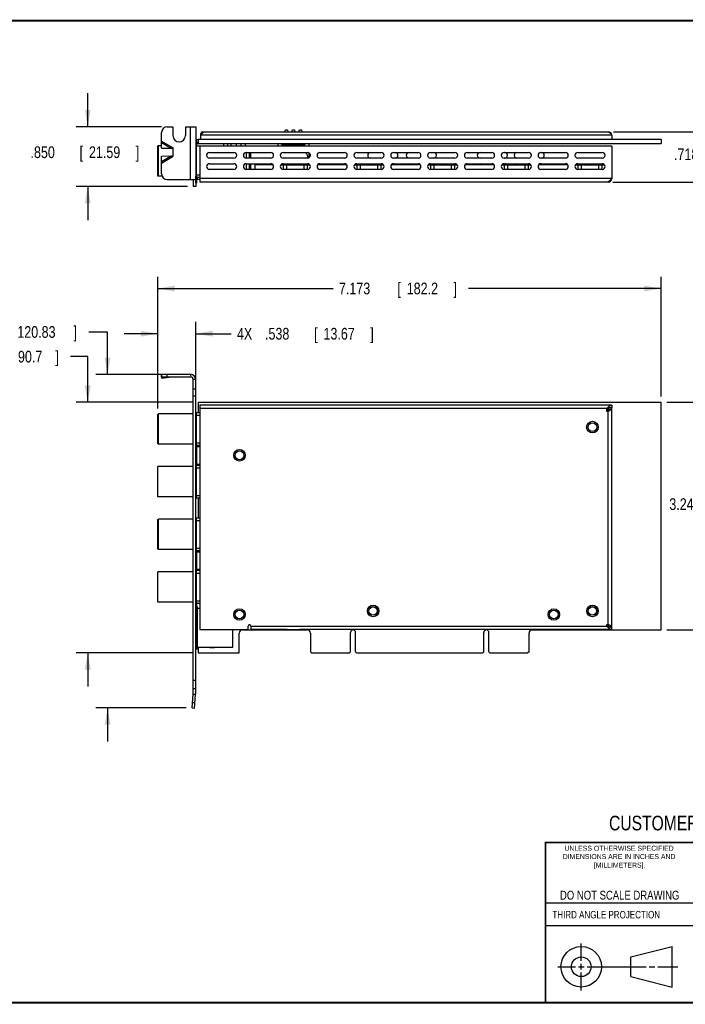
# Model space of a CAD drawing. Header units: inches. Extents: x 0.2 to 16.8, y 0.1 to 10.8.
# Tile 2 of 10: x 5.9 to 13, y 0.2 to 10.8. Entities that reach past the tile are written whole.
import ezdxf
from ezdxf.enums import TextEntityAlignment as Align

# ---------------------------------------------------------------- set-up
doc = ezdxf.new("R2010")
doc.units = ezdxf.units.IN
doc.header["$LTSCALE"] = 0.935
doc.header["$MEASUREMENT"] = 0
doc.layers.get('0').update_dxf_attribs({"linetype": 'CONTINUOUS'})
doc.layers.add('DIMENSIONS', color=7, linetype='CONTINUOUS')
doc.styles.get("Standard").update_dxf_attribs({"font": 'txt', "width": 0.8})
doc.dimstyles.new('DIMSTYLE_2', dxfattribs={"dimtxt": 0.125, "dimasz": 0.18, "dimexe": 0.18, "dimexo": 0.0625, "dimgap": 0.09, "dimtad": 0, "dimtih": 1, "dimtoh": 1, "dimdec": 3, "dimlfac": 1.333333, "dimzin": 4, "dimdsep": 46, "dimtxsty": 'STANDARD', "dimblk": '_FILLED', "dimblk1": '_FILLED', "dimblk2": '_FILLED', "dimcen": 0.09, "dimadec": 0, "dimazin": 0, "dimtp": 0.005, "dimtm": 0.005, "dimtfac": 1, "dimtdec": 3, "dimtofl": 0, "dimtmove": 0, "dimatfit": 3, "dimldrblk": '_FILLED', "dimfxl": 1, "dimtolj": 1, "dimtzin": 4, "dimarcsym": 0})

# ---------------------------------------------------------------- blocks, each defined once
blk = doc.blocks.new('_FILLED')
at = {"color": 0, "linetype": 'BYBLOCK'}
blk.add_solid([(0, 0), (-1, 0.174), (-1, -0.174)], dxfattribs=at)
blk = doc.blocks.new('*D8')
at = {"layer": 'DIMENSIONS', "color": 2, "linetype": 'CONTINUOUS'}
for p, q in [((12.781, 6.677), (13.594, 6.677)), ((13.469, 6.677), (13.469, 5.714)), ((13.469, 4.243), (13.469, 5.464)), ((12.781, 4.243), (13.594, 4.243))]:
    blk.add_line(p, q, dxfattribs=at)
at = {"layer": 'DIMENSIONS', "color": 2, "linetype": 'CONTINUOUS', "xscale": 0.18, "yscale": 0.18, "zscale": 0.18}
for p, rotation in [((13.469, 6.677), 90), ((13.469, 4.243), 270)]:
    blk.add_blockref('_FILLED', p, dxfattribs=dict(at, rotation=rotation))
at = {"layer": 'DIMENSIONS', "color": 2, "linetype": 'CONTINUOUS', "width": 0.8}
for s, p in [('3.246', (12.806, 5.526)), ('[', (13.431, 5.526)), ('82.45', (13.531, 5.526)), (']', (14.031, 5.526))]:
    blk.add_text(s, height=0.125, dxfattribs=at).set_placement(p)
blk = doc.blocks.new('*D9')
at = {"layer": 'DIMENSIONS', "color": 2, "linetype": 'CONTINUOUS'}
for p, q in [((7.339, 6.61), (7.339, 8.019)), ((12.719, 6.74), (12.719, 8.019)), ((7.339, 7.894), (9.211, 7.894)), ((12.719, 7.894), (10.661, 7.894))]:
    blk.add_line(p, q, dxfattribs=at)
at = {"layer": 'DIMENSIONS', "color": 2, "linetype": 'CONTINUOUS', "xscale": 0.18, "yscale": 0.18, "zscale": 0.18, "rotation": 180}
blk.add_blockref('_FILLED', (7.339, 7.894), dxfattribs=at)
at = {"layer": 'DIMENSIONS', "color": 2, "linetype": 'CONTINUOUS', "xscale": 0.18, "yscale": 0.18, "zscale": 0.18}
blk.add_blockref('_FILLED', (12.719, 7.894), dxfattribs=at)
at = {"layer": 'DIMENSIONS', "color": 2, "linetype": 'CONTINUOUS', "width": 0.8}
for s, p in [('7.173', (9.274, 7.832)), ('[', (9.899, 7.832)), ('182.2', (9.999, 7.832)), (']', (10.499, 7.832))]:
    blk.add_text(s, height=0.125, dxfattribs=at).set_placement(p)
blk = doc.blocks.new('*D10')
at = {"layer": 'DIMENSIONS', "color": 2, "linetype": 'CONTINUOUS'}
for p, q in [((7.339, 6.61), (7.339, 7.536)), ((7.743, 6.805), (7.743, 7.536)), ((7.339, 7.411), (6.979, 7.411)), ((7.743, 7.411), (8.121, 7.411))]:
    blk.add_line(p, q, dxfattribs=at)
at = {"layer": 'DIMENSIONS', "color": 2, "linetype": 'CONTINUOUS', "xscale": 0.18, "yscale": 0.18, "zscale": 0.18}
blk.add_blockref('_FILLED', (7.339, 7.411), dxfattribs=at)
at = {"layer": 'DIMENSIONS', "color": 2, "linetype": 'CONTINUOUS', "xscale": 0.18, "yscale": 0.18, "zscale": 0.18, "rotation": 180}
blk.add_blockref('_FILLED', (7.743, 7.411), dxfattribs=at)
at = {"layer": 'DIMENSIONS', "color": 2, "linetype": 'CONTINUOUS', "width": 0.8}
for s, p in [('.538', (8.484, 7.348)), ('[', (9.009, 7.348)), ('13.67', (9.109, 7.348)), (']', (9.609, 7.348)), ('4X ', (8.184, 7.348))]:
    blk.add_text(s, height=0.125, dxfattribs=at).set_placement(p)
blk = doc.blocks.new('*D11')
at = {"layer": 'DIMENSIONS', "color": 2, "linetype": 'CONTINUOUS'}
for p, q in [((6.801, 7.429), (6.599, 7.429)), ((6.801, 6.976), (6.801, 7.429)), ((7.376, 6.976), (6.676, 6.976)), ((7.641, 3.409), (6.676, 3.409)), ((6.801, 3.409), (6.801, 3.049))]:
    blk.add_line(p, q, dxfattribs=at)
at = {"layer": 'DIMENSIONS', "color": 2, "linetype": 'CONTINUOUS', "xscale": 0.18, "yscale": 0.18, "zscale": 0.18}
for p, rotation in [((6.801, 6.976), 270), ((6.801, 3.409), 90)]:
    blk.add_blockref('_FILLED', p, dxfattribs=dict(at, rotation=rotation))
at = {"layer": 'DIMENSIONS', "color": 2, "linetype": 'CONTINUOUS', "width": 0.8}
for s, p in [('4.757', (5.111, 7.367)), ('[', (5.736, 7.367)), ('120.83', (5.836, 7.367)), (']', (6.436, 7.367))]:
    blk.add_text(s, height=0.125, dxfattribs=at).set_placement(p)
blk = doc.blocks.new('*D12')
at = {"layer": 'DIMENSIONS', "color": 2, "linetype": 'CONTINUOUS'}
for p, q in [((6.589, 7.166), (6.406, 7.166)), ((6.589, 6.677), (6.589, 7.166)), ((7.706, 6.677), (6.464, 6.677)), ((7.706, 3.999), (6.464, 3.999)), ((6.589, 3.999), (6.589, 3.639))]:
    blk.add_line(p, q, dxfattribs=at)
at = {"layer": 'DIMENSIONS', "color": 2, "linetype": 'CONTINUOUS', "xscale": 0.18, "yscale": 0.18, "zscale": 0.18}
for p, rotation in [((6.589, 6.677), 270), ((6.589, 3.999), 90)]:
    blk.add_blockref('_FILLED', p, dxfattribs=dict(at, rotation=rotation))
at = {"layer": 'DIMENSIONS', "color": 2, "linetype": 'CONTINUOUS', "width": 0.8}
for s, p in [('3.571', (5.118, 7.103)), ('[', (5.743, 7.103)), ('90.7', (5.843, 7.103)), (']', (6.243, 7.103))]:
    blk.add_text(s, height=0.125, dxfattribs=at).set_placement(p)
blk = doc.blocks.new('*D13')
at = {"layer": 'DIMENSIONS', "color": 2, "linetype": 'CONTINUOUS'}
for p, q in [((6.589, 9.623), (6.589, 9.983)), ((7.376, 9.623), (6.464, 9.623)), ((7.654, 8.985), (6.464, 8.985)), ((6.589, 8.985), (6.589, 8.625))]:
    blk.add_line(p, q, dxfattribs=at)
at = {"layer": 'DIMENSIONS', "color": 2, "linetype": 'CONTINUOUS', "xscale": 0.18, "yscale": 0.18, "zscale": 0.18}
for p, rotation in [((6.589, 9.623), 270), ((6.589, 8.985), 90)]:
    blk.add_blockref('_FILLED', p, dxfattribs=dict(at, rotation=rotation))
at = {"layer": 'DIMENSIONS', "color": 2, "linetype": 'CONTINUOUS', "width": 0.8}
for s, p in [('.850', (5.977, 9.289)), ('[', (6.502, 9.289)), ('21.59', (6.602, 9.289)), (']', (7.102, 9.289))]:
    blk.add_text(s, height=0.125, dxfattribs=at).set_placement(p)
blk = doc.blocks.new('*D14')
at = {"layer": 'DIMENSIONS', "color": 2, "linetype": 'CONTINUOUS'}
for p, q in [((13.469, 9.57), (13.469, 9.93)), ((12.211, 9.57), (13.594, 9.57)), ((12.201, 9.032), (13.594, 9.032)), ((13.469, 9.032), (13.469, 8.672))]:
    blk.add_line(p, q, dxfattribs=at)
at = {"layer": 'DIMENSIONS', "color": 2, "linetype": 'CONTINUOUS', "xscale": 0.18, "yscale": 0.18, "zscale": 0.18}
for p, rotation in [((13.469, 9.57), 270), ((13.469, 9.032), 90)]:
    blk.add_blockref('_FILLED', p, dxfattribs=dict(at, rotation=rotation))
at = {"layer": 'DIMENSIONS', "color": 2, "linetype": 'CONTINUOUS', "width": 0.8}
for s, p in [('.718', (12.856, 9.267)), ('[', (13.381, 9.267)), ('18.24', (13.481, 9.267)), (']', (13.981, 9.267))]:
    blk.add_text(s, height=0.125, dxfattribs=at).set_placement(p)

msp = doc.modelspace()

# ---------------------------------------------------------------- linework, layer by layer
at = {"color": 7, "linetype": 'CONTINUOUS'}
for p, q in [((7.43899, 9.62257), (7.49974, 9.62257)), ((7.49974, 9.62257), (7.49974, 9.52882)), ((7.63324, 9.62257), (7.63324, 9.52882)), ((7.63324, 9.62257), (7.74274, 9.62257)), ((7.68649, 9.06007), (7.68649, 9.62257)), ((7.74274, 9.62257), (7.74274, 8.98507)), ((8.69698, 9.57007), (8.70219, 9.58951)), ((8.70219, 9.58951), (8.7228, 9.58951)), ((8.7228, 9.58951), (8.72801, 9.57007)), ((8.77198, 9.57007), (8.77719, 9.58951)), ((8.77719, 9.58951), (8.7978, 9.58951)), ((8.7978, 9.58951), (8.80301, 9.57007)), ((8.84698, 9.57007), (8.85219, 9.58951)), ((8.85219, 9.58951), (8.8728, 9.58951)), ((8.8728, 9.58951), (8.87801, 9.57007)), ((7.37899, 9.46902), (7.37899, 9.56257)), ((7.75024, 9.45907), (7.75024, 9.48532)), ((7.76899, 9.49132), (7.76899, 9.44482)), ((7.76899, 9.49132), (12.71899, 9.49132)), ((7.79874, 9.55207), (7.81278, 9.55207)), ((7.81674, 9.55655), (7.81674, 9.57007)), ((12.71899, 9.49132), (12.71899, 9.44482)), ((7.33911, 9.0964), (7.33911, 9.4212)), ((7.33911, 9.41529), (7.34501, 9.4212)), ((7.37724, 9.4212), (7.33911, 9.4212)), ((7.34501, 9.0964), (7.34501, 9.4212)), ((7.37763, 9.39521), (7.37673, 9.45464)), ((7.37673, 9.45464), (7.48236, 9.39365)), ((7.37763, 9.39521), (7.48236, 9.39365)), ((7.37899, 9.46902), (7.50274, 9.39757)), ((7.50274, 9.30757), (7.50274, 9.39757)), ((7.74274, 9.4212), (8.31352, 9.4212)), ((7.75024, 9.45907), (7.76899, 9.45907)), ((7.75024, 9.44482), (7.75024, 9.4212)), ((7.75249, 9.08163), (7.75249, 9.4212)), ((7.76899, 9.44482), (12.71899, 9.44482)), ((8.04274, 9.4212), (8.04274, 9.44482)), ((8.08774, 9.4212), (8.08774, 9.44482)), ((8.12159, 9.4212), (8.12159, 9.44482)), ((8.18064, 9.4212), (8.18064, 9.44482)), ((8.22789, 9.4212), (8.22789, 9.44482)), ((8.27513, 9.4212), (8.27513, 9.44482)), ((8.28399, 9.4212), (8.28399, 9.41517)), ((8.31352, 9.4212), (8.31352, 9.41517)), ((8.62362, 9.41517), (8.62362, 9.44482)), ((8.65462, 9.44482), (8.66938, 9.43006)), ((8.66938, 9.43006), (8.9056, 9.43006)), ((8.73169, 9.43892), (8.6933, 9.43892)), ((8.69625, 9.43006), (8.69625, 9.44482)), ((8.72873, 9.44482), (8.72873, 9.43006)), ((8.75797, 9.43006), (8.75797, 9.44482)), ((8.81702, 9.43892), (8.75797, 9.43892)), ((8.77125, 9.43006), (8.77125, 9.44482)), ((8.80373, 9.44482), (8.80373, 9.43006)), ((8.81702, 9.43006), (8.81702, 9.44482)), ((8.88169, 9.43892), (8.8433, 9.43892)), ((8.84625, 9.43006), (8.84625, 9.44482)), ((8.87873, 9.44482), (8.87873, 9.43006)), ((8.9056, 9.43006), (8.92037, 9.44482)), ((8.95137, 9.44482), (8.95137, 9.41517)), ((7.37673, 9.25051), (7.48236, 9.31149)), ((7.37673, 9.25051), (7.37763, 9.30993)), ((7.37763, 9.30993), (7.48236, 9.31149)), ((7.37899, 9.23612), (7.50274, 9.30757)), ((8.28399, 9.34842), (8.28399, 9.28842)), ((8.31352, 9.34842), (8.31352, 9.28842)), ((8.33189, 9.28842), (8.33189, 9.34842)), ((8.95137, 9.3459), (8.95137, 9.29094)), ((7.37899, 9.12007), (7.37899, 9.23612)), ((8.28399, 9.22842), (8.28399, 9.16842)), ((8.31352, 9.22842), (8.31352, 9.16842)), ((8.33189, 9.16842), (8.33189, 9.22842)), ((8.37391, 9.21492), (8.37391, 9.16842)), ((8.5707, 9.21492), (8.37391, 9.21492)), ((8.65188, 9.21492), (8.96445, 9.21492)), ((8.67801, 9.21492), (8.67801, 9.16842)), ((8.71209, 9.21492), (8.71209, 9.16842)), ((8.90409, 9.16842), (8.90409, 9.21492)), ((8.93817, 9.16842), (8.93817, 9.21492)), ((9.3582, 9.21492), (9.04563, 9.21492)), ((9.43938, 9.21492), (9.75195, 9.21492)), ((9.46551, 9.21492), (9.46551, 9.16842)), ((9.49959, 9.21492), (9.49959, 9.16842)), ((9.69159, 9.16842), (9.69159, 9.21492)), ((9.72567, 9.16842), (9.72567, 9.21492)), ((10.1457, 9.21492), (9.83313, 9.21492)), ((10.22688, 9.21492), (10.53945, 9.21492)), ((10.25301, 9.21492), (10.25301, 9.16842)), ((10.28709, 9.21492), (10.28709, 9.16842)), ((10.47909, 9.16842), (10.47909, 9.21492)), ((10.51317, 9.16842), (10.51317, 9.21492)), ((10.9332, 9.21492), (10.62063, 9.21492)), ((11.01438, 9.21492), (11.32695, 9.21492)), ((11.04051, 9.21492), (11.04051, 9.16842)), ((11.07459, 9.21492), (11.07459, 9.16842)), ((11.26659, 9.16842), (11.26659, 9.21492)), ((11.30067, 9.16842), (11.30067, 9.21492)), ((11.7207, 9.21492), (11.40813, 9.21492)), ((11.80188, 9.21492), (12.11445, 9.21492)), ((11.82801, 9.21492), (11.82801, 9.16842)), ((11.86209, 9.21492), (11.86209, 9.16842)), ((12.05409, 9.16842), (12.05409, 9.21492)), ((12.08817, 9.16842), (12.08817, 9.21492)), ((7.33911, 9.1023), (7.34501, 9.0964)), ((7.38443, 9.0964), (7.33911, 9.0964)), ((7.43899, 9.06007), (7.74274, 9.06007)), ((7.75249, 9.0964), (7.74274, 9.0964)), ((7.74349, 9.02107), (7.74349, 9.0964)), ((7.75099, 9.0964), (7.75099, 9.02107)), ((7.75249, 9.11116), (7.78816, 9.11116)), ((7.78816, 9.08163), (7.75249, 9.08163)), ((7.75699, 9.08163), (7.75699, 9.06082)), ((7.78816, 9.06082), (7.75699, 9.06082)), ((7.74274, 8.98507), (7.71649, 8.98507)), ((7.75099, 9.02107), (7.74349, 9.02107)), ((12.15237, 9.03504), (12.15237, 9.03157)), ((7.37673, 6.97467), (7.37763, 6.961)), ((7.37673, 6.97467), (7.37899, 6.95777)), ((7.37899, 6.95082), (7.37763, 6.961)), ((7.37899, 6.95021), (7.37899, 6.97646)), ((7.37899, 6.97646), (7.68649, 6.97646)), ((7.38103, 6.93565), (7.37907, 6.95022)), ((7.43899, 6.95021), (7.43899, 6.97646)), ((7.68649, 6.97646), (7.68649, 6.95021)), ((7.74274, 6.92021), (7.71649, 6.92021)), ((7.74274, 3.55721), (7.74274, 6.92021)), ((7.74274, 6.81746), (7.71649, 6.81746)), ((7.74274, 6.74246), (7.71649, 6.74246)), ((7.76899, 6.6772), (7.76899, 6.56846)), ((7.76899, 6.6772), (12.71899, 6.6772)), ((12.18987, 6.6472), (12.18987, 6.62095)), ((12.71899, 4.24271), (12.71899, 6.6772)), ((7.33911, 6.54779), (7.34501, 6.5537)), ((7.33911, 6.2348), (7.33911, 6.54779)), ((7.34501, 6.2289), (7.34501, 6.5537)), ((7.71649, 6.5537), (7.34501, 6.5537)), ((7.75249, 6.5537), (7.74274, 6.5537)), ((7.75249, 6.21413), (7.75249, 6.56846)), ((7.75249, 6.56846), (7.78816, 6.56846)), ((7.75249, 6.53894), (7.78816, 6.53894)), ((12.14859, 6.5801), (12.14859, 6.6132)), ((7.33911, 6.2348), (7.34501, 6.2289)), ((7.71649, 6.2289), (7.34501, 6.2289)), ((7.75249, 6.2289), (7.74274, 6.2289)), ((7.75249, 6.24366), (7.78816, 6.24366)), ((7.78816, 6.21413), (7.75249, 6.21413)), ((7.76899, 6.21413), (7.76899, 6.20396)), ((7.74274, 6.20396), (7.78816, 6.20396)), ((7.75024, 6.20396), (7.75024, 6.01646)), ((7.74274, 6.01646), (7.78816, 6.01646)), ((7.75249, 5.65163), (7.75249, 6.00596)), ((7.75249, 6.00596), (7.78816, 6.00596)), ((7.76899, 6.01646), (7.76899, 6.00596)), ((7.33911, 5.6664), (7.33911, 5.9912)), ((7.71649, 5.9912), (7.33911, 5.9912)), ((7.75249, 5.9912), (7.74274, 5.9912)), ((7.75249, 5.97644), (7.78816, 5.97644)), ((7.71649, 5.6664), (7.33911, 5.6664)), ((7.75249, 5.6664), (7.74274, 5.6664)), ((7.75249, 5.68116), (7.78815, 5.68116)), ((7.78815, 5.65163), (7.75249, 5.65163)), ((7.76899, 5.65163), (7.76899, 5.44346)), ((7.33911, 5.42279), (7.34501, 5.4287)), ((7.33911, 5.1098), (7.33911, 5.42279)), ((7.34501, 5.1039), (7.34501, 5.4287)), ((7.71649, 5.4287), (7.34501, 5.4287)), ((7.75249, 5.4287), (7.74274, 5.4287)), ((7.75249, 5.08913), (7.75249, 5.44346)), ((7.75249, 5.44346), (7.78815, 5.44346)), ((7.75249, 5.41394), (7.78815, 5.41394)), ((7.33911, 5.1098), (7.34501, 5.1039)), ((7.71649, 5.1039), (7.34501, 5.1039)), ((7.75249, 5.1039), (7.74274, 5.1039)), ((7.74274, 5.07896), (7.78815, 5.07896)), ((7.75024, 5.07896), (7.75024, 4.89146)), ((7.75249, 5.11866), (7.78815, 5.11866)), ((7.78815, 5.08913), (7.75249, 5.08913)), ((7.76899, 5.08913), (7.76899, 5.07896)), ((7.33911, 4.5414), (7.33911, 4.8662)), ((7.71649, 4.8662), (7.33911, 4.8662)), ((7.74274, 4.89146), (7.78815, 4.89146)), ((7.75249, 4.8662), (7.74274, 4.8662)), ((7.75249, 4.52663), (7.75249, 4.88096)), ((7.75249, 4.88096), (7.78815, 4.88096)), ((7.75249, 4.85144), (7.78815, 4.85144)), ((7.76899, 4.89146), (7.76899, 4.88096)), ((7.71649, 4.5414), (7.33911, 4.5414)), ((7.75249, 4.5414), (7.74274, 4.5414)), ((7.75024, 4.5414), (7.75024, 4.49476)), ((7.75249, 4.55616), (7.78814, 4.55616)), ((7.74349, 4.44146), (7.74274, 4.44146)), ((7.74349, 4.49476), (7.74349, 4.03726)), ((7.75699, 4.49476), (7.74349, 4.49476)), ((7.75099, 4.49476), (7.75099, 4.03726)), ((7.78814, 4.52663), (7.75249, 4.52663)), ((7.75699, 4.49476), (7.75699, 4.03726)), ((7.78814, 4.47263), (7.75699, 4.47263)), ((8.14099, 4.05938), (8.14099, 4.24763)), ((8.24374, 4.24271), (8.93374, 4.24271)), ((9.39762, 4.01021), (9.39762, 4.21534)), ((9.45237, 4.01021), (9.45237, 4.21534)), ((10.82262, 4.01021), (10.82262, 4.21534)), ((10.87737, 4.01021), (10.87737, 4.21534)), ((11.34124, 4.24271), (12.71899, 4.24271)), ((12.14857, 4.29635), (12.13814, 4.29635)), ((12.14857, 4.29635), (12.14857, 4.3001)), ((12.18984, 4.2476), (12.18984, 4.27385)), ((8.20849, 3.99896), (8.20849, 4.20746)), ((8.96899, 4.20746), (8.96899, 4.01021)), ((11.30599, 4.01021), (11.30599, 4.20746)), ((7.75699, 4.03726), (7.74349, 4.03726)), ((7.75699, 4.05938), (8.14099, 4.05938)), ((7.76899, 4.05938), (7.76899, 3.99896)), ((7.89274, 4.05188), (7.89274, 4.05938)), ((7.94524, 4.05188), (7.89274, 4.05188)), ((7.94524, 4.05938), (7.94524, 4.05188)), ((8.98024, 3.99896), (8.96899, 4.01021)), ((9.38637, 3.99896), (9.39762, 4.01021)), ((9.46362, 3.99896), (9.45237, 4.01021)), ((10.81137, 3.99896), (10.82262, 4.01021)), ((10.88862, 3.99896), (10.87737, 4.01021)), ((11.30599, 4.01021), (11.29474, 3.99896)), ((7.76899, 3.99896), (8.20849, 3.99896)), ((8.98024, 3.99896), (9.38637, 3.99896)), ((9.46362, 3.99896), (10.81137, 3.99896)), ((10.88862, 3.99896), (11.29474, 3.99896)), ((7.74274, 3.70354), (7.71649, 3.70354)), ((7.74274, 3.61271), (7.71649, 3.61271)), ((7.71639, 3.55493), (7.74254, 3.55264)), ((7.71649, 3.55721), (7.74274, 3.55721)), ((7.72973, 3.40622), (7.74254, 3.55264)), ((7.70358, 3.4085), (7.72973, 3.40622)), ((7.70881, 3.46828), (7.73496, 3.46599)), ((12.39627, 0.74621), (12.83576, 0.85895)), ((12.83576, 0.42476), (12.83576, 0.85895)), ((12.39627, 0.53616), (12.39627, 0.74621)), ((12.39627, 0.53616), (12.83576, 0.42476))]:
    msp.add_line(p, q, dxfattribs=at)
at = {"color": 3, "linetype": 'CONTINUOUS'}
for p, q in [((7.76899, 9.48532), (7.75024, 9.48532)), ((7.79874, 9.49132), (7.79874, 9.55207)), ((12.18999, 9.53407), (7.79874, 9.53407)), ((7.81674, 9.57007), (12.14874, 9.57007)), ((12.18999, 9.53407), (12.18999, 9.49132)), ((7.75024, 9.44482), (7.76899, 9.44482)), ((7.78816, 9.41517), (7.78816, 9.03157)), ((12.18987, 9.41517), (7.78816, 9.41517)), ((12.18987, 9.41517), (12.18987, 9.06907)), ((7.88941, 9.34842), (8.15191, 9.34842)), ((8.15191, 9.28842), (7.88941, 9.28842)), ((8.28316, 9.34842), (8.54566, 9.34842)), ((8.54566, 9.28842), (8.28316, 9.28842)), ((8.67691, 9.34842), (8.93941, 9.34842)), ((8.93941, 9.28842), (8.67691, 9.28842)), ((9.07066, 9.34842), (9.33316, 9.34842)), ((9.33316, 9.28842), (9.07066, 9.28842)), ((9.46441, 9.34842), (9.72691, 9.34842)), ((9.72691, 9.28842), (9.46441, 9.28842)), ((9.85816, 9.34842), (10.12066, 9.34842)), ((10.12066, 9.28842), (9.85816, 9.28842)), ((10.25191, 9.34842), (10.51441, 9.34842)), ((10.51441, 9.28842), (10.25191, 9.28842)), ((10.64566, 9.34842), (10.90816, 9.34842)), ((10.90816, 9.28842), (10.64566, 9.28842)), ((11.03941, 9.34842), (11.30191, 9.34842)), ((11.30191, 9.28842), (11.03941, 9.28842)), ((11.43316, 9.34842), (11.69566, 9.34842)), ((11.69566, 9.28842), (11.43316, 9.28842)), ((11.82691, 9.34842), (12.08941, 9.34842)), ((12.08941, 9.28842), (11.82691, 9.28842)), ((7.88941, 9.22842), (8.15191, 9.22842)), ((8.15191, 9.16842), (7.88941, 9.16842)), ((8.28316, 9.22842), (8.54566, 9.22842)), ((8.54566, 9.16842), (8.28316, 9.16842)), ((8.67691, 9.22842), (8.93941, 9.22842)), ((8.93941, 9.16842), (8.67691, 9.16842)), ((9.07066, 9.22842), (9.33316, 9.22842)), ((9.33316, 9.16842), (9.07066, 9.16842)), ((9.46441, 9.22842), (9.72691, 9.22842)), ((9.72691, 9.16842), (9.46441, 9.16842)), ((9.85816, 9.22842), (10.12066, 9.22842)), ((10.12066, 9.16842), (9.85816, 9.16842)), ((10.25191, 9.22842), (10.51441, 9.22842)), ((10.51441, 9.16842), (10.25191, 9.16842)), ((10.64566, 9.22842), (10.90816, 9.22842)), ((10.90816, 9.16842), (10.64566, 9.16842)), ((11.03941, 9.22842), (11.30191, 9.22842)), ((11.30191, 9.16842), (11.03941, 9.16842)), ((11.43316, 9.22842), (11.69566, 9.22842)), ((11.69566, 9.16842), (11.43316, 9.16842)), ((11.82691, 9.22842), (12.08941, 9.22842)), ((12.08941, 9.16842), (11.82691, 9.16842)), ((7.71649, 9.06007), (7.71649, 8.98507)), ((12.18987, 9.06907), (7.78816, 9.06907)), ((12.15237, 9.03157), (7.78816, 9.03157)), ((7.37899, 6.95021), (7.68649, 6.95021)), ((7.38013, 6.94932), (7.38103, 6.93565)), ((7.38013, 6.94932), (7.48576, 6.94932)), ((7.38103, 6.93565), (7.48576, 6.94932)), ((7.71649, 3.55721), (7.71649, 6.92021)), ((7.78816, 6.64724), (7.78814, 4.24764)), ((12.18987, 6.6472), (7.78816, 6.64724)), ((12.13816, 6.6097), (7.78816, 6.60974)), ((12.13816, 6.5801), (12.13816, 6.6097)), ((12.15237, 6.5801), (12.13816, 6.5801)), ((12.15234, 4.3001), (12.15237, 6.5801)), ((12.18984, 4.27385), (12.18987, 6.62095)), ((7.78814, 4.24764), (8.30564, 4.24763)), ((8.30564, 4.24763), (8.30564, 4.28513)), ((8.33189, 4.28513), (8.33189, 4.24763)), ((8.33189, 4.28513), (12.13814, 4.2851)), ((8.72087, 4.24763), (8.33189, 4.24763)), ((12.18984, 4.2476), (8.85416, 4.24763)), ((12.13814, 4.3001), (12.15234, 4.3001)), ((12.13814, 4.2851), (12.13814, 4.3001)), ((7.70358, 3.4085), (7.71639, 3.55493))]:
    msp.add_line(p, q, dxfattribs=at)
at = {"color": 2, "linetype": 'CONTINUOUS'}
for p, q in [((11.48203, 1.32652), (13.06532, 1.32652)), ((13.06532, 1.07756), (11.48203, 1.07756)), ((11.86479, 0.70436), (11.86479, 0.89116)), ((11.6146, 0.64186), (11.80229, 0.64186)), ((11.83354, 0.64186), (11.89604, 0.64186)), ((11.86479, 0.61061), (11.86479, 0.67311)), ((11.92729, 0.64186), (12.55754, 0.64186)), ((12.58879, 0.64186), (12.65129, 0.64186)), ((12.68254, 0.64186), (12.89826, 0.64186)), ((11.86479, 0.38656), (11.86479, 0.57936))]:
    msp.add_line(p, q, dxfattribs=at)
at = {"color": 7, "linetype": 'CONTINUOUS', "const_width": 0.02}
for points in [[(16.75, 10.75859), (0.25, 10.75859)], [(11.47181, 1.97017), (16.75, 1.97072)], [(11.48203, 0.25), (11.48203, 1.97072)], [(0.25, 0.25859), (16.75, 0.25859)]]:
    msp.add_lwpolyline(points, dxfattribs=at)
at = {"color": 3, "linetype": 'CONTINUOUS'}
for centre in [(11.98401, 6.41214), (8.21151, 6.11026), (8.21149, 4.40813), (9.63985, 4.44637), (11.57149, 4.4081), (11.98435, 4.44635)]:
    msp.add_circle(centre, 0.06187, dxfattribs=at)
at = {"color": 7, "linetype": 'CONTINUOUS'}
for centre, radius in [((11.98399, 6.41213), 0.04688), ((8.21149, 6.10988), 0.04688), ((8.21149, 4.40813), 0.04688), ((9.63989, 4.44637), 0.04688), ((9.63985, 4.44637), 0.04429), ((11.57149, 4.40813), 0.04688), ((11.98439, 4.44635), 0.04688), ((11.98435, 4.44635), 0.04429), ((11.86479, 0.64186), 0.21712), ((11.86423, 0.64117), 0.105)]:
    msp.add_circle(centre, radius, dxfattribs=at)
for centre, radius, start, end in [((7.43899, 9.56257), 0.06, 90, 180), ((7.56649, 9.52882), 0.06675, 180, 360), ((7.75024, 9.45157), 0.0075, 90, 180), ((8.78749, 9.25437), 0.18455, 99.209196, 107.51418), ((8.78749, 9.25437), 0.16388, 79.232691, 100.768712), ((8.78749, 9.25437), 0.18455, 72.484572, 80.790877), ((8.78749, 9.25437), 0.16388, 12.402772, 35.17839), ((8.78749, 9.25437), 0.18455, 15.356093, 27.028846), ((9.61209, 9.31842), 0.03, 90, 270), ((9.87459, 9.31842), 0.03, 270, 90), ((10.02459, 9.31842), 0.03, 90, 270), ((10.28709, 9.31842), 0.03, 270, 90), ((10.78359, 9.31842), 0.03, 90, 270), ((11.04609, 9.31842), 0.03, 270, 90), ((11.17734, 9.31842), 0.03, 90, 270), ((11.43984, 9.31842), 0.03, 270, 90), ((8.78749, 9.25437), 0.16388, 346.020035, 350.331887), ((9.62716, 9.21492), 0.06999, 168.871339, 180), ((9.65253, 9.21492), 0.06999, 0, 11.128661), ((9.87459, 9.19842), 0.03, 33.390493, 90), ((10.02459, 9.19842), 0.03, 90, 146.609507), ((10.28709, 9.19842), 0.03, 33.390493, 90), ((10.78359, 9.19842), 0.03, 90, 146.609507), ((11.04609, 9.19842), 0.03, 40.344828, 90), ((11.17734, 9.19842), 0.03, 90, 146.609507), ((11.43984, 9.19842), 0.03, 33.390493, 90), ((11.97166, 9.21492), 0.06999, 168.871339, 180), ((11.99703, 9.21492), 0.06999, 0, 11.128661), ((7.43899, 9.12007), 0.06, 180, 270), ((7.68649, 6.92021), 0.05625, 0, 90), ((8.24374, 4.20746), 0.03525, 90, 180), ((8.93374, 4.20746), 0.03525, 0, 90), ((9.42499, 4.21534), 0.02738, 0, 180), ((10.84999, 4.21534), 0.02738, 0, 180), ((11.34124, 4.20746), 0.03525, 90, 180), ((7.69024, 3.55721), 0.0525, 355, 360)]:
    msp.add_arc(centre, radius, start, end, dxfattribs=at)
at = {"color": 3, "linetype": 'CONTINUOUS'}
for centre, radius, start, end in [((7.75024, 9.45157), 0.03375, 90, 103.027339), ((7.81674, 9.55207), 0.018, 90.003329, 180), ((12.15399, 9.53407), 0.036, 0, 90.324868), ((7.75024, 9.41107), 0.03375, 90, 103.020326), ((7.88941, 9.31842), 0.03, 90, 270), ((8.15191, 9.31842), 0.03, 270, 90), ((8.28316, 9.31842), 0.03, 90, 270), ((8.54566, 9.31842), 0.03, 270, 90), ((8.67691, 9.31842), 0.03, 90, 270), ((8.93941, 9.31842), 0.03, 270, 90), ((9.07066, 9.31842), 0.03, 90, 270), ((9.33316, 9.31842), 0.03, 270, 90), ((9.46441, 9.31842), 0.03, 90, 270), ((9.72691, 9.31842), 0.03, 270, 90), ((9.85816, 9.31842), 0.03, 90, 270), ((10.12066, 9.31842), 0.03, 270, 90), ((10.25191, 9.31842), 0.03, 90, 270), ((10.51441, 9.31842), 0.03, 270, 90), ((10.64566, 9.31842), 0.03, 90, 270), ((10.90816, 9.31842), 0.03, 270, 90), ((11.03941, 9.31842), 0.03, 90, 270), ((11.30191, 9.31842), 0.03, 270, 90), ((11.43316, 9.31842), 0.03, 90, 270), ((11.69566, 9.31842), 0.03, 270, 90), ((11.82691, 9.31842), 0.03, 90, 270), ((12.08941, 9.31842), 0.03, 270, 90), ((7.88941, 9.19842), 0.03, 90, 270), ((8.15191, 9.19842), 0.03, 270, 90), ((8.28316, 9.19842), 0.03, 90, 270), ((8.54566, 9.19842), 0.03, 270, 90), ((8.67691, 9.19842), 0.03, 90, 270), ((8.93941, 9.19842), 0.03, 270, 90), ((9.07066, 9.19842), 0.03, 90, 270), ((9.33316, 9.19842), 0.03, 270, 90), ((9.46441, 9.19842), 0.03, 90, 270), ((9.72691, 9.19842), 0.03, 270, 90), ((9.85816, 9.19842), 0.03, 90, 270), ((10.12066, 9.19842), 0.03, 270, 90), ((10.25191, 9.19842), 0.03, 90, 270), ((10.51441, 9.19842), 0.03, 270, 90), ((10.64566, 9.19842), 0.03, 90, 270), ((10.90816, 9.19842), 0.03, 270, 90), ((11.03941, 9.19842), 0.03, 90, 270), ((11.30191, 9.19842), 0.03, 270, 90), ((11.43316, 9.19842), 0.03, 90, 270), ((11.69566, 9.19842), 0.03, 270, 90), ((11.82691, 9.19842), 0.03, 90, 270), ((12.08941, 9.19842), 0.03, 270, 90), ((12.15237, 9.06907), 0.0375, 269.967301, 360), ((7.68649, 6.92021), 0.03, 0, 90), ((8.31877, 4.28513), 0.01312, 359.999467, 179.999467), ((7.69024, 3.55721), 0.02625, 355, 360)]:
    msp.add_arc(centre, radius, start, end, dxfattribs=at)
for points, knots in [([(7.79874, 9.53407), (7.80045, 9.53642), (7.80301, 9.53992), (7.80589, 9.54376), (7.80704, 9.54527), (7.80733, 9.54564)], [0, 0, 0, 0, 0.60460917, 0.90221353, 1, 1, 1, 1]), ([(7.80905, 9.54785), (7.8099, 9.54892), (7.81159, 9.55102), (7.81337, 9.55312), (7.81429, 9.55416), (7.81432, 9.5542)], [0, 0, 0, 0, 0.49696801, 0.9787417, 1, 1, 1, 1]), ([(7.81432, 9.5542), (7.81513, 9.55512), (7.81677, 9.55693), (7.81848, 9.55867), (7.81936, 9.55953)], [0, 0, 0, 0, 0.49893386, 1, 1, 1, 1]), ([(7.81936, 9.55953), (7.8202, 9.56034), (7.82125, 9.5613), (7.82233, 9.56223), (7.82252, 9.56239)], [0, 0, 0, 0, 0.8213811, 1, 1, 1, 1]), ([(7.82252, 9.56239), (7.82317, 9.56295), (7.82466, 9.56414), (7.82703, 9.56583), (7.82961, 9.56735), (7.8322, 9.56855), (7.83479, 9.56942), (7.83739, 9.56995), (7.83913, 9.57007), (7.83999, 9.57007)], [0, 0, 0, 0, 0.13172969, 0.29366438, 0.44709356, 0.59284546, 0.73232963, 0.86734314, 1, 1, 1, 1]), ([(12.14874, 9.57007), (12.1496, 9.57007), (12.15124, 9.56996), (12.15285, 9.56964), (12.15361, 9.56945)], [0, 0, 0, 0, 0.52505787, 1, 1, 1, 1]), ([(12.15361, 9.56945), (12.15371, 9.56943), (12.15468, 9.56917), (12.15653, 9.56855), (12.15821, 9.56777), (12.15905, 9.56733)], [0, 0, 0, 0, 0.05001657, 0.51457657, 1, 1, 1, 1]), ([(12.15905, 9.56733), (12.15993, 9.56687), (12.1617, 9.56583), (12.16428, 9.564), (12.16685, 9.56189), (12.16943, 9.55951), (12.172, 9.55689), (12.17457, 9.55405), (12.17714, 9.55102), (12.17971, 9.54783), (12.18186, 9.54505), (12.18315, 9.54335), (12.18359, 9.54276)], [0, 0, 0, 0, 0.08542556, 0.17558456, 0.27069855, 0.37082276, 0.47585351, 0.58545323, 0.69916281, 0.81645723, 0.93674505, 1, 1, 1, 1]), ([(12.18359, 9.54276), (12.18401, 9.5422), (12.18616, 9.53932), (12.18828, 9.53642), (12.18999, 9.53407)], [0, 0, 0, 0, 0.19239187, 1, 1, 1, 1]), ([(12.18987, 9.06907), (12.18864, 9.06767), (12.18619, 9.06488), (12.18251, 9.06074), (12.17942, 9.05736), (12.17695, 9.05472), (12.1751, 9.0528), (12.17326, 9.05093), (12.17141, 9.04912), (12.16957, 9.04738), (12.16773, 9.0457), (12.16589, 9.04409), (12.16404, 9.04256), (12.1622, 9.04112), (12.16035, 9.03976), (12.1585, 9.03849), (12.15665, 9.03732), (12.15481, 9.03625), (12.15237, 9.03497), (12.1499, 9.03389), (12.14741, 9.03302), (12.14556, 9.0325), (12.14372, 9.03208), (12.14186, 9.03179), (12.14001, 9.03161), (12.13878, 9.03157), (12.13816, 9.03157)], [0, 0, 0, 0, 0.08507629, 0.16956779, 0.252898, 0.29396986, 0.33452606, 0.37447485, 0.41378081, 0.45242182, 0.49036616, 0.52758229, 0.56404025, 0.59971564, 0.6345935, 0.66866718, 0.70193955, 0.73442302, 0.76614137, 0.82743719, 0.85716824, 0.88638438, 0.91517276, 0.94363277, 0.9718714, 1, 1, 1, 1]), ([(7.37899, 6.95021), (7.37904, 6.95021), (7.37913, 6.9502), (7.37933, 6.95014), (7.37957, 6.94998), (7.37986, 6.94969), (7.38003, 6.94945), (7.38013, 6.94932)], [0, 0, 0, 0, 0.09199804, 0.18807503, 0.40539017, 0.67253164, 1, 1, 1, 1]), ([(12.18987, 6.6472), (12.18925, 6.6472), (12.18802, 6.64716), (12.18617, 6.64698), (12.18432, 6.64669), (12.18247, 6.64627), (12.18062, 6.64575), (12.17877, 6.6451), (12.17692, 6.64435), (12.17442, 6.64319), (12.17196, 6.64182), (12.16953, 6.64028), (12.16769, 6.63902), (12.16585, 6.63766), (12.164, 6.63622), (12.16215, 6.63469), (12.16031, 6.63308), (12.15846, 6.6314), (12.15662, 6.62965), (12.15477, 6.62784), (12.15229, 6.62533), (12.14921, 6.62207), (12.14553, 6.61803), (12.14184, 6.61389), (12.13939, 6.6111), (12.13816, 6.6097)], [0, 0, 0, 0, 0.02810743, 0.0563319, 0.08478507, 0.11357168, 0.14279069, 0.17253912, 0.20289834, 0.23390694, 0.29799802, 0.3311988, 0.36520946, 0.40004438, 0.43570105, 0.47216665, 0.50941817, 0.5474245, 0.58614385, 0.6255271, 0.66551526, 0.74707107, 0.83036973, 0.91487134, 1, 1, 1, 1]), ([(12.15237, 6.5801), (12.15377, 6.58107), (12.15656, 6.583), (12.16069, 6.58591), (12.16408, 6.58834), (12.16671, 6.5903), (12.16863, 6.59176), (12.1705, 6.59322), (12.17231, 6.59467), (12.17406, 6.59613), (12.17574, 6.59758), (12.17734, 6.59904), (12.17887, 6.6005), (12.18032, 6.60195), (12.18168, 6.60341), (12.18294, 6.60487), (12.18411, 6.60633), (12.18519, 6.60779), (12.18615, 6.60925), (12.18702, 6.61071), (12.18777, 6.61217), (12.18841, 6.61363), (12.18894, 6.61509), (12.18935, 6.61655), (12.18965, 6.61802), (12.18983, 6.61948), (12.18987, 6.62046), (12.18987, 6.62095)], [0, 0, 0, 0, 0.08918755, 0.17764441, 0.26463849, 0.30738511, 0.34947582, 0.39079312, 0.43130183, 0.47097992, 0.50976919, 0.54760901, 0.58445614, 0.62027666, 0.65504427, 0.68874305, 0.72137418, 0.75294955, 0.78348434, 0.81301275, 0.84161519, 0.86939173, 0.89644361, 0.92288629, 0.94885741, 0.9745086, 1, 1, 1, 1]), ([(8.72087, 4.24763), (8.7227, 4.24763), (8.72642, 4.24766), (8.73211, 4.2478), (8.73797, 4.248), (8.74398, 4.24824), (8.7501, 4.2485), (8.75835, 4.24885), (8.76665, 4.24915), (8.77498, 4.24936), (8.78125, 4.24945), (8.78751, 4.24949), (8.79378, 4.24945), (8.80004, 4.24936), (8.80837, 4.24915), (8.81667, 4.24885), (8.82493, 4.2485), (8.83104, 4.24824), (8.83706, 4.248), (8.84292, 4.2478), (8.84861, 4.24766), (8.85233, 4.24763), (8.85416, 4.24763)], [0, 0, 0, 0, 0.04119101, 0.08381056, 0.12790934, 0.17315406, 0.21914155, 0.26557927, 0.35906102, 0.40600156, 0.45299418, 0.49997857, 0.5469587, 0.59393981, 0.64086784, 0.73434526, 0.7807956, 0.8267999, 0.87205935, 0.91617034, 0.95880036, 1, 1, 1, 1]), ([(12.13814, 4.2851), (12.13937, 4.2837), (12.14182, 4.2809), (12.1455, 4.27676), (12.14858, 4.27338), (12.15106, 4.27075), (12.1529, 4.26883), (12.15475, 4.26696), (12.15659, 4.26515), (12.15843, 4.2634), (12.16028, 4.26172), (12.16212, 4.26012), (12.16397, 4.25859), (12.16581, 4.25714), (12.16766, 4.25578), (12.1695, 4.25451), (12.17135, 4.25334), (12.1732, 4.25227), (12.17563, 4.251), (12.1781, 4.24991), (12.18059, 4.24905), (12.18244, 4.24852), (12.18429, 4.24811), (12.18614, 4.24781), (12.18799, 4.24764), (12.18923, 4.2476), (12.18984, 4.2476)], [0, 0, 0, 0, 0.08507665, 0.16956848, 0.25289897, 0.29397094, 0.33452724, 0.37447609, 0.41378211, 0.4524232, 0.49036761, 0.52758379, 0.56404176, 0.59971715, 0.63459498, 0.66866861, 0.70194092, 0.73442432, 0.76614257, 0.82743814, 0.85716905, 0.88638504, 0.91517326, 0.9436331, 0.97187157, 1, 1, 1, 1]), ([(12.18984, 4.27385), (12.18984, 4.27414), (12.18981, 4.27473), (12.18965, 4.27561), (12.18939, 4.27649), (12.1891, 4.27721), (12.18881, 4.27779), (12.18848, 4.27838), (12.18801, 4.27912), (12.18735, 4.28), (12.18659, 4.28087), (12.18575, 4.28175), (12.18481, 4.28262), (12.18378, 4.28349), (12.18267, 4.28437), (12.18147, 4.28524), (12.1802, 4.28611), (12.17885, 4.28699), (12.17742, 4.28786), (12.17593, 4.28873), (12.17437, 4.28961), (12.17276, 4.29048), (12.17108, 4.29136), (12.16936, 4.29223), (12.16697, 4.29341), (12.1639, 4.29487), (12.16012, 4.29661), (12.15626, 4.29835), (12.15365, 4.29951), (12.15234, 4.3001)], [0, 0, 0, 0, 0.01848788, 0.0372307, 0.0564685, 0.07641666, 0.08671953, 0.09726815, 0.11917354, 0.14226435, 0.16661287, 0.19226753, 0.21928323, 0.24770006, 0.27752625, 0.30875319, 0.34135845, 0.37530961, 0.41056312, 0.44706777, 0.4847629, 0.52358255, 0.56345607, 0.60430189, 0.64600424, 0.73158206, 0.81962898, 0.90937003, 1, 1, 1, 1])]:
    msp.add_open_spline(points, degree=3, knots=knots, dxfattribs=at)
msp.add_open_spline([(7.80733, 9.54564), (7.8079, 9.54638), (7.80847, 9.54712), (7.80905, 9.54785)], degree=3, dxfattribs=at)
at = {"color": 7, "linetype": 'CONTINUOUS'}
for points, knots in [([(7.37673, 9.45464), (7.37691, 9.45582), (7.37764, 9.46062), (7.37841, 9.46541), (7.37899, 9.46902)], [0, 0, 0, 0, 0.24672107, 1, 1, 1, 1]), ([(7.48236, 9.39365), (7.48405, 9.39395), (7.49085, 9.39521), (7.49764, 9.39656), (7.50274, 9.39757)], [0, 0, 0, 0, 0.24839034, 1, 1, 1, 1]), ([(7.48236, 9.31149), (7.48405, 9.31119), (7.49085, 9.30993), (7.49764, 9.30858), (7.50274, 9.30757)], [0, 0, 0, 0, 0.24839034, 1, 1, 1, 1]), ([(7.37899, 9.23612), (7.3788, 9.23733), (7.37803, 9.24212), (7.37727, 9.24692), (7.37673, 9.25051)], [0, 0, 0, 0, 0.2523484, 1, 1, 1, 1]), ([(7.37899, 6.97646), (7.3789, 6.97646), (7.3787, 6.97644), (7.37829, 6.97632), (7.3779, 6.97608), (7.37754, 6.97576), (7.37715, 6.97533), (7.37689, 6.97495), (7.37673, 6.97467)], [0, 0, 0, 0, 0.09770637, 0.19864166, 0.42071426, 0.54676614, 0.68469514, 1, 1, 1, 1]), ([(12.18987, 6.62095), (12.18863, 6.62095), (12.18617, 6.6209), (12.18247, 6.62069), (12.17878, 6.62034), (12.17508, 6.61985), (12.17139, 6.61924), (12.1677, 6.61851), (12.16401, 6.61767), (12.16032, 6.61673), (12.15662, 6.61569), (12.15293, 6.61459), (12.14924, 6.61342), (12.14555, 6.61221), (12.14185, 6.61096), (12.13939, 6.61012), (12.13816, 6.6097)], [0, 0, 0, 0, 0.06945273, 0.13902008, 0.20880446, 0.2788979, 0.34921388, 0.41990394, 0.4910746, 0.56273756, 0.63486344, 0.70737957, 0.78019689, 0.85329125, 0.92658707, 1, 1, 1, 1]), ([(12.15237, 6.5801), (12.15279, 6.58107), (12.15363, 6.58301), (12.15487, 6.58593), (12.15609, 6.58884), (12.15725, 6.59176), (12.15836, 6.59467), (12.15939, 6.59759), (12.16033, 6.6005), (12.16117, 6.60342), (12.16191, 6.60634), (12.16252, 6.60926), (12.16301, 6.61218), (12.16334, 6.61494), (12.16347, 6.61672), (12.16352, 6.61752)], [0, 0, 0, 0, 0.08092199, 0.161707, 0.24220753, 0.32228967, 0.40162656, 0.4803213, 0.55834344, 0.63566816, 0.71229699, 0.78825467, 0.86353333, 0.93835327, 1, 1, 1, 1]), ([(7.75695, 4.41525), (7.75641, 4.41946), (7.75531, 4.42724), (7.75338, 4.43771), (7.75184, 4.44393), (7.75099, 4.4466)], [0, 0, 0, 0, 0.39896003, 0.73719684, 1, 1, 1, 1]), ([(7.75105, 4.13078), (7.75149, 4.13509), (7.75255, 4.14655), (7.75394, 4.16583), (7.75517, 4.18912), (7.75606, 4.2139), (7.75661, 4.2397), (7.75679, 4.26601), (7.75661, 4.29232), (7.75606, 4.31811), (7.75517, 4.3429), (7.75394, 4.36618), (7.75255, 4.38546), (7.75149, 4.39692), (7.75105, 4.40123)], [0, 0, 0, 0, 0.0480082, 0.12748444, 0.21414833, 0.30632019, 0.4022197, 0.50000113, 0.59778249, 0.69368178, 0.78585332, 0.87251684, 0.95199269, 1, 1, 1, 1]), ([(12.13814, 4.2851), (12.13937, 4.28468), (12.14183, 4.28383), (12.14552, 4.28259), (12.14922, 4.28137), (12.15291, 4.28021), (12.1566, 4.2791), (12.16028, 4.27807), (12.16397, 4.27713), (12.16767, 4.27629), (12.17136, 4.27555), (12.17506, 4.27494), (12.17875, 4.27446), (12.18245, 4.27411), (12.18615, 4.27389), (12.18861, 4.27385), (12.18984, 4.27385)], [0, 0, 0, 0, 0.07336779, 0.14665449, 0.21977599, 0.29265672, 0.36506568, 0.43705521, 0.50866786, 0.57989139, 0.65071698, 0.72113719, 0.79116959, 0.8609283, 0.9305045, 1, 1, 1, 1]), ([(12.16335, 4.2773), (12.16335, 4.27732), (12.16327, 4.27792), (12.16306, 4.27911), (12.16264, 4.28086), (12.1621, 4.28261), (12.16146, 4.28436), (12.16071, 4.28611), (12.15988, 4.28786), (12.15896, 4.28961), (12.15797, 4.29136), (12.15692, 4.29311), (12.15582, 4.29485), (12.15468, 4.2966), (12.15352, 4.29835), (12.15274, 4.29951), (12.15234, 4.3001)], [0, 0, 0, 0, 0.00167067, 0.07126493, 0.14181587, 0.21340913, 0.28632417, 0.36069602, 0.43656323, 0.51390122, 0.59262686, 0.67256729, 0.75340523, 0.83509016, 0.91737676, 1, 1, 1, 1]), ([(7.75099, 4.08541), (7.75184, 4.08808), (7.75338, 4.0943), (7.75531, 4.10478), (7.75641, 4.11255), (7.75695, 4.11676)], [0, 0, 0, 0, 0.26280314, 0.60103996, 1, 1, 1, 1])]:
    msp.add_open_spline(points, degree=3, knots=knots, dxfattribs=at)

# ---------------------------------------------------------------- texts
at = {"color": 7, "linetype": 'CONTINUOUS', "width": 0.8}
for s, height, p in [('CUSTOMER DRAWING', 0.15625, (13.06681, 2.10012)), ('DO NOT SCALE DRAWING', 0.095, (12.27541, 1.35924))]:
    msp.add_text(s, height=height, dxfattribs=at).set_placement(p, align=Align.CENTER)
at = {"color": 2, "linetype": 'CONTINUOUS'}
for s, p in [('UNLESS OTHERWISE SPECIFIED', (12.26882, 1.88192)), ('DIMENSIONS ARE IN INCHES AND', (12.26882, 1.79329)), ('[MILLIMETERS].', (12.27462, 1.70154))]:
    msp.add_text(s, height=0.053254, dxfattribs=at).set_placement(p, align=Align.CENTER)
at = {"color": 2, "linetype": 'CONTINUOUS', "width": 0.8}
msp.add_text('THIRD ANGLE PROJECTION', height=0.08, dxfattribs=at).set_placement((11.55636, 1.15843))

# ---------------------------------------------------------------- dimensions: what is measured, and where the dimension line sits
at = {"layer": 'DIMENSIONS', "color": 2, "linetype": 'CONTINUOUS'}
for base, p1, p2, angle, picture, middle in [((6.58911, 8.98507), (7.37649, 9.62257), (7.65399, 8.98507), 270, '*D13', (6.58911, 9.35163)), ((13.46899, 9.57007), (12.20066, 9.03157), (12.21124, 9.57007), 90, '*D14', (13.46899, 9.32933)), ((7.33911, 7.89446), (12.71899, 6.7397), (7.33911, 6.61029), 180, '*D9', (9.9362, 7.89446)), ((6.80097, 3.4085), (7.37649, 6.97646), (7.64108, 3.4085), 270, '*D11', (5.82381, 7.42913)), ((6.58911, 6.6772), (7.70649, 3.99896), (7.70649, 6.6772), 90, '*D12', (5.73076, 7.16552)), ((13.46899, 6.6772), (12.78149, 4.24271), (12.78149, 6.6772), 90, '*D8', (13.46899, 5.58869))]:
    dim = msp.add_linear_dim(base=base, p1=p1, p2=p2, angle=angle, dimstyle='DIMSTYLE_2', dxfattribs=at)
    dim.commit()
    dim.dimension.update_dxf_attribs({"geometry": picture, "text_midpoint": middle, "dimtype": 160})
dim = msp.add_linear_dim(base=(7.33911, 7.41061), p1=(7.74274, 6.80496), p2=(7.33911, 6.61029), angle=180, text='4X <>', dimstyle='DIMSTYLE_2', dxfattribs=at)
dim.commit()
dim.dimension.update_dxf_attribs({"geometry": '*D10', "text_midpoint": (8.94608, 7.41061), "dimtype": 160})

doc.saveas('drawing.dxf')
